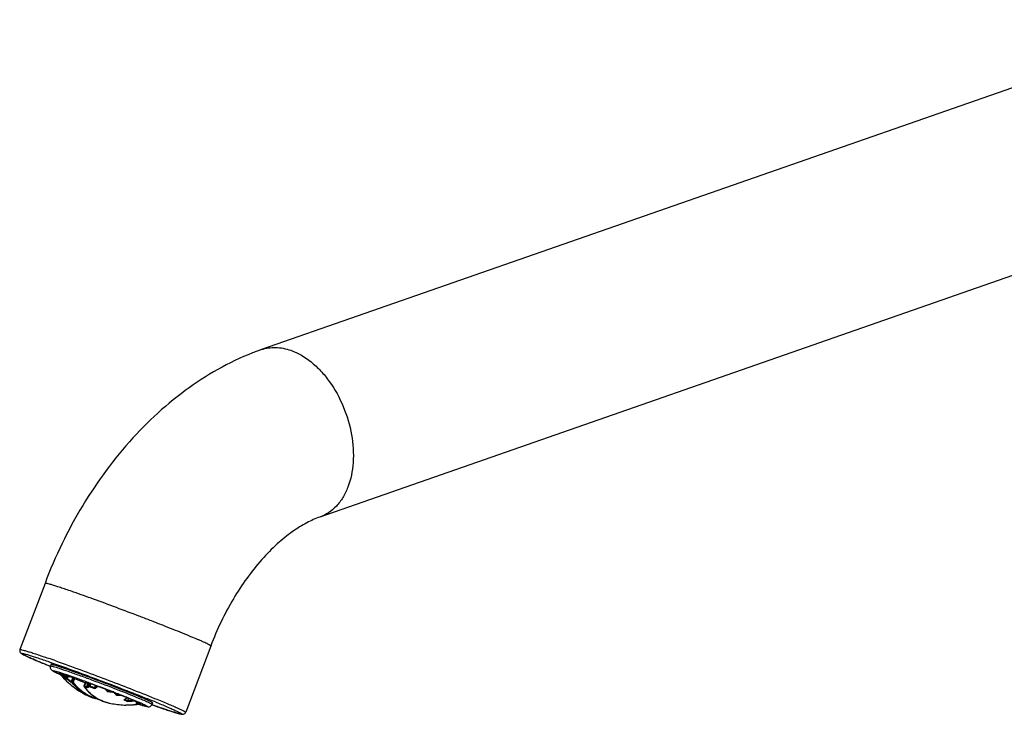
# Model space of a CAD drawing. Header units: millimetres. Extents: x -89 to 560, y -63 to 308.
# Tile 1 of 4: x -89 to 45, y -3 to 91. Entities that reach past the tile are written whole.
import ezdxf

# ---------------------------------------------------------------- set-up
doc = ezdxf.new("R2010")
doc.units = ezdxf.units.MM
doc.header["$LTSCALE"] = 23.1
doc.layers.get('0').update_dxf_attribs({"linetype": 'CONTINUOUS'})

msp = doc.modelspace()

# ---------------------------------------------------------------- linework, layer by layer
at = {"color": 7, "linetype": 'CONTINUOUS'}
for p, q in [((72.17, 90.6), (-56.04, 45.91)), ((80.07, 67.94), (-48.14, 23.24)), ((-85.36, 14.26), (-88.76, 5.29)), ((-62.91, 5.77), (-66.31, -3.2)), ((-84.55, 3.27), (-84.62, 3.08)), ((-82.81, 1.91), (-83.15, 2.03)), ((-82.82, 1.95), (-82.78, 1.94)), ((-82.73, 1.56), (-82.68, 1.69)), ((-82.69, 1.91), (-82.7, 1.91)), ((-82.6, 1.87), (-82.27, 1.73)), ((-82.34, 1.8), (-82.3, 1.78)), ((-82.33, 1.45), (-82.23, 1.71)), ((-82.19, 1.74), (-82.02, 1.67)), ((-82.13, 1.61), (-82.13, 1.61)), ((-81.6, 1.48), (-82.03, 1.64)), ((-81.8, 0.94), (-81.6, 1.48)), ((-81.51, 1.45), (-81.6, 1.48)), ((-81.35, 1.39), (-80.67, 1.11)), ((-80.62, 1.2), (-80.56, 1.18)), ((-80.59, 1.08), (-79.98, 0.82)), ((-80.08, 0.37), (-79.89, 0.89)), ((-80.07, 0.28), (-80.07, 0.28)), ((-79.81, 0.91), (-79.73, 0.87)), ((-79.77, 0.85), (-79.81, 0.86)), ((-79.76, 0.87), (-79.76, 0.87)), ((-79.75, 0.23), (-79.61, 0.6)), ((-79.73, 0.87), (-79.7, 0.86)), ((-79.51, 0.79), (-79.16, 0.64)), ((-79.26, 0.36), (-79.16, 0.64)), ((-78.52, 0.41), (-79.16, 0.64)), ((-78.62, 0.15), (-78.52, 0.41)), ((-78.35, 0.36), (-78.52, 0.41)), ((-76.99, -0.16), (-76.85, -0.21)), ((-76.88, -0.29), (-76.85, -0.21)), ((-76.52, -0.34), (-76.85, -0.21)), ((-76.18, -0.47), (-76.05, -0.52)), ((-75.79, -0.62), (-75.57, -0.71)), ((-75.6, -0.78), (-75.57, -0.71)), ((-75.37, -0.79), (-75.57, -0.71)), ((-74.41, -1.17), (-74.29, -1.22)), ((-74.27, -1.26), (-74.03, -1.35)), ((-74.13, -1.61), (-74.03, -1.35)), ((-73.5, -1.55), (-74.03, -1.35)), ((-72.82, -1.86), (-72.69, -1.91)), ((-70.8, -1.93), (-70.87, -2.12))]:
    msp.add_line(p, q, dxfattribs=at)
at = {"color": 9, "linetype": 'CONTINUOUS'}
for p, q in [((-84.66, 3.03), (-84.94, 3.14)), ((-84.78, 3.63), (-84.47, 3.52)), ((-82.75, 1.84), (-82.76, 1.87)), ((-82.13, 1.77), (-82.08, 1.75)), ((-82.08, 1.75), (-82.01, 1.73)), ((-81.7, 0.94), (-81.51, 1.45)), ((-81.54, 1.56), (-81.47, 1.54)), ((-81.35, 1.39), (-81.54, 0.88)), ((-79.81, 0.86), (-80.01, 0.35)), ((-79.98, 1), (-79.87, 0.96)), ((-75.07, -0.87), (-75.01, -0.89)), ((-70.53, -1.31), (-70.2, -1.44)), ((-73.67, -1.43), (-73.65, -1.44)), ((-73.65, -1.44), (-73.58, -1.46)), ((-73.58, -1.46), (-73.44, -1.52)), ((-73.44, -1.52), (-73.4, -1.54)), ((-72.61, -2.11), (-72.63, -2.1)), ((-70.57, -2.29), (-70.89, -2.18))]:
    msp.add_line(p, q, dxfattribs=at)
at = {"color": 7, "linetype": 'CONTINUOUS'}
msp.add_lwpolyline([(-82.84, 1.96), (-82.83, 1.95), (-82.83, 1.95), (-82.82, 1.95), (-82.82, 1.95)], dxfattribs=at)
at = {"color": 9, "linetype": 'CONTINUOUS'}
for centre, radius, start, end in [((-148.03, -177.02), 191.82, 70.4635, 70.7789), ((-71.14, 30.25), 30.82, 245.9713, 246.7606), ((-91.48, -22.9), 26.36, 71.7818, 72.7409), ((-98.37, -44.01), 48.57, 71.2062, 71.8404), ((-74.83, 9.64), 11.28, 222.4214, 225.5812), ((-76.21, 5.76), 7.64, 209.8616, 212.3933), ((-93.62, -4.26), 12.46, 29.4617, 29.7976), ((-82.34, 2.54), 1.06, 248.4577, 250.4169), ((-82.31, 2.48), 1.11, 247.6168, 259.8469), ((-107.6, -71.26), 77.34, 70.7737, 71.2366), ((-82.33, 2.55), 1.07, 250.4175, 252.3729), ((-76.46, 5.61), 7.35, 212.399, 214.1315), ((-82.33, 2.57), 1.09, 252.3828, 257.6535), ((-76.18, 5.76), 7.65, 212.5169, 215.0311), ((-76.09, 5.75), 7.58, 210.8448, 211.4692), ((-76.2, 5.68), 7.45, 211.4674, 212.7306), ((-76.58, 5.52), 7.2, 214.1354, 214.7784), ((-82.3, 2.53), 1.15, 259.814, 260.9847), ((-76.63, 5.49), 7.14, 214.779, 215.0157), ((-76.31, 5.61), 7.32, 212.7325, 213.3714), ((-76.41, 5.55), 7.2, 213.3696, 214.6622), ((-74.97, 9.69), 11.09, 228.2521, 232.0193), ((-75.2, 9.84), 10.75, 228.3924, 229.736), ((-75.21, 9.84), 10.73, 228.6666, 229.5376), ((-119.41, -105.18), 113.26, 70.465, 70.7144), ((-130.11, -135.32), 145.24, 70.1336, 70.4361), ((-81.77, 2.29), 1.35, 268.5185, 272.6796), ((-81.74, 2.18), 1.36, 267.686, 272.6857), ((-76.04, 5.01), 6.88, 216.8873, 217.2068), ((-141.16, -165.95), 177.81, 69.875, 70.1395), ((-82.57, 4.43), 3.77, 299.8923, 301.0927), ((-82.46, 4.28), 3.64, 299.6061, 299.922), ((-82.55, 4.43), 3.82, 299.9318, 301.4647), ((-80.81, -1.81), 2.3, 69.5527, 70.7069), ((-74.58, 4.35), 6.82, 216.8786, 219.6649), ((-75.23, 9.82), 10.71, 243.2878, 245.1268), ((-75.25, 9.8), 10.58, 243.2862, 244.824), ((-151.25, -193.53), 207.17, 69.6402, 69.8457), ((-81.18, 3.16), 3.26, 296.1852, 297.1586), ((-72.97, 4.73), 7.76, 209.8703, 210.7055), ((-73.31, 4.52), 7.36, 210.6647, 215.0018), ((-73.02, 4.68), 7.56, 210.9499, 211.5535), ((-73.23, 4.55), 7.31, 211.5403, 214.6258), ((-72.28, 5.28), 8.67, 214.6349, 215.0477), ((-81.62, 3.89), 4.23, 301.6589, 301.9758), ((-75.35, 9.91), 10.41, 247.4327, 251.8276), ((-75.39, 9.82), 10.22, 247.7272, 251.5343), ((-158.86, -214.02), 229.03, 68.9025, 69.639), ((-77.01, 4.04), 5.5, 231.4003, 239.2448), ((-74.83, 4.14), 6.5, 219.6546, 223.8873), ((-77.12, 3.85), 5.29, 239.2441, 247.3497), ((-77.15, 3.79), 5.22, 247.3908, 256.4251), ((-72.34, 3.78), 6.2, 218.3807, 222.0568), ((-72.32, 3.77), 6.1, 220.0895, 221.6576), ((-75.33, 9.99), 10.49, 261.1433, 265.3574), ((-75.34, 9.99), 10.39, 261.4598, 263.4811), ((-151.63, -195.24), 208.91, 68.7319, 68.8989), ((-72.2, 3.34), 5.45, 225.0217, 230.7506), ((-143.73, -174.94), 187.12, 68.4742, 68.7315), ((-72.2, 3.31), 5.33, 227.566, 230.336), ((-75.2, 9.96), 10.85, 267.6234, 270.5072), ((-75.21, 9.99), 10.78, 267.9421, 269.1645), ((-131.5, -143.93), 153.79, 68.1796, 68.4509), ((-78.22, 3.57), 6.2, 307.1349, 309.4098), ((-119.16, -113.09), 120.57, 67.8364, 68.1755), ((-77.57, 2.69), 5.11, 304.6026, 305.4645), ((-72.57, 2.81), 4.8, 244.1417, 245.2184), ((-77.8, 3.01), 5.5, 305.4744, 307.1213), ((-72.58, 2.79), 4.78, 245.2164, 250.6208), ((-72.55, 2.77), 4.68, 244.5733, 245.5042), ((-72.54, 2.8), 4.71, 245.5043, 246.4367), ((-72.55, 2.78), 4.69, 246.4302, 250.1847), ((-74.84, 9.8), 11.43, 273.566, 276.6969), ((-102.93, -73.34), 77.63, 67.3859, 67.6417), ((-94.36, -52.79), 55.37, 66.8145, 67.3887), ((-74.5, 0.9), 3.21, 296.882, 297.6252), ((-74.67, 1.21), 3.57, 297.6733, 301.1361), ((-72.49, 3.11), 5.03, 265.2332, 267.6338), ((-64.36, 22.93), 26.36, 251.7818, 252.7409), ((-84.93, -30.74), 31.4, 65.9776, 66.797), ((-144.93, -184.48), 197.29, 67.8073, 68.1275)]:
    msp.add_arc(centre, radius, start, end, dxfattribs=at)
at = {"color": 7, "linetype": 'CONTINUOUS'}
for centre, radius, start, end in [((-24.42, 151.41), 160.14, 247.6357, 247.9148), ((-70.49, 31.82), 32.52, 246.3311, 246.6337), ((-78.53, 5.99), 6.26, 218.3897, 220.8258), ((-68.04, 37.48), 38.69, 246.6293, 246.7776), ((-74.81, 9.63), 11.38, 221.4705, 224.4205), ((-78.64, 5.9), 6.12, 220.8331, 221.3788), ((-74.25, 9.76), 11.97, 221.3733, 232.281), ((-82.01, 2.81), 1.54, 219.0735, 220.8056), ((-74.82, 9.62), 11.36, 224.4212, 225.8955), ((-76.2, 5.79), 7.67, 209.9807, 212.3951), ((-85.09, -4.13), 6.49, 68.0674, 68.3924), ((-76.39, 5.67), 7.44, 212.4031, 213.2649), ((-84.87, -3.6), 5.92, 67.3904, 68.0934), ((-76.48, 5.61), 7.33, 213.2649, 214.1354), ((-76.57, 5.55), 7.23, 214.1356, 214.921), ((-74.93, 9.71), 11.23, 227.9976, 228.3829), ((-75.19, 9.84), 10.76, 228.3, 229.852), ((-75.12, 5.57), 8.06, 208.8813, 209.2408), ((-74.94, 9.7), 11.22, 228.3829, 228.5974), ((-74.96, 9.69), 11.19, 228.5972, 229.4403), ((-74.97, 9.67), 11.17, 229.4408, 232.3281), ((-74.21, 9.81), 12.03, 232.2869, 238.577), ((-81.47, -1.18), 2.53, 70.2948, 72.2923), ((-73.63, 5.05), 8.06, 208.8813, 209.2408), ((-82.42, 4.37), 3.77, 299.1831, 300.9632), ((-74.48, 4.47), 6.99, 216.8873, 217.2184), ((-74.56, 4.41), 6.89, 217.2153, 218.8918), ((-75.45, 9.98), 10.08, 243.6566, 244.6756), ((-74.64, 4.34), 6.78, 218.8948, 219.4485), ((-74.68, 4.31), 6.73, 219.4486, 219.9183), ((-73.13, 4.71), 7.67, 210.0583, 212.4126), ((-73.32, 4.59), 7.45, 212.4202, 213.2829), ((-73.41, 4.53), 7.34, 213.2829, 214.1544), ((-73.47, 4.49), 7.26, 214.1554, 214.3998), ((-73.51, 4.47), 7.22, 214.3996, 214.8553), ((-148.19, -185.81), 198.84, 69.0823, 69.3932), ((-74.23, 9.78), 11.99, 238.5731, 243.363), ((-74.72, 4.28), 6.69, 219.9182, 220.4711), ((-74.82, 4.19), 6.54, 220.4638, 223.1062), ((-75.13, 3.89), 6.12, 223.0451, 229.6735), ((-77.22, 3.82), 5.33, 243.3673, 260.1953), ((-117.57, -107.67), 114.91, 67.9418, 68.3119), ((-77.99, 3.36), 5.92, 307.1083, 307.6569), ((-78.16, 3.59), 6.2, 307.6604, 308.6532), ((-78.32, 3.79), 6.46, 308.6488, 308.9909), ((-74.22, 9.81), 12.02, 258.2078, 266.916), ((-74.22, 9.78), 12, 266.9154, 269.1693), ((-77.71, 2.99), 5.45, 304.8559, 307.1317), ((-74.22, 9.76), 11.97, 269.1705, 278.6895), ((-74.82, 9.79), 11.52, 273.2548, 274.7188), ((-74.83, 9.8), 11.53, 274.7187, 275.4496), ((-74.83, 9.81), 11.55, 275.4498, 276.9093), ((-74.83, 9.82), 11.56, 276.9091, 277.6378), ((-74.04, 9.35), 11.52, 273.2547, 276.1768), ((-85.82, -30.78), 31.72, 66.5709, 66.7472), ((-72.55, 3.01), 5, 264.2889, 264.7993), ((-74.62, 1.21), 3.55, 297.1393, 300.6269), ((-72.55, 3.03), 5.02, 264.7993, 265.2989), ((-72.54, 3.14), 5.13, 265.3177, 270.2848), ((-78.46, -14.13), 13.52, 65.3385, 65.6497), ((-73.3, -0.21), 1.96, 285.0102, 286.4225), ((-73.12, 3.49), 5.6, 273.3975, 274.0532), ((-73.33, -0.11), 2.06, 286.4234, 287.9113), ((-73.13, 3.62), 5.74, 274.0639, 277.291), ((-60.85, 33.68), 37.68, 251.7722, 252.0286), ((-73.34, -3.52), 1.74, 60.9037, 61.5286), ((-63.05, 26.92), 30.56, 252.0279, 252.3092), ((-64.86, 21.22), 24.58, 252.3085, 252.6191), ((-66.37, 16.4), 19.54, 252.618, 252.9646), ((-13.54, 161.27), 173.22, 250.6662, 250.7818)]:
    msp.add_arc(centre, radius, start, end, dxfattribs=at)
for points, knots in [([(-56.04, 45.91), (-59.31, 44.77), (-65.68, 41.41), (-73.85, 34.09), (-80.61, 24.9), (-83.98, 17.92), (-85.36, 14.26)], [0, 0, 0, 0, 0.234056, 0.479294, 0.735886, 1, 1, 1, 1]), ([(-48.14, 23.24), (-48.74, 23.03), (-50.03, 22.46), (-51.97, 21.24), (-54.02, 19.57), (-56.87, 16.66), (-60.11, 12.12), (-62.08, 7.99), (-62.91, 5.77)], [0, 0, 0, 0, 0.081132, 0.179, 0.292035, 0.417895, 0.697967, 1, 1, 1, 1]), ([(-88.76, 5.29), (-88.78, 5.22), (-88.79, 5.09), (-88.73, 4.91), (-88.62, 4.8), (-88.51, 4.73), (-88.36, 4.63), (-88.11, 4.51), (-87.75, 4.34), (-87.28, 4.13), (-86.72, 3.88), (-86.07, 3.61), (-85.6, 3.42), (-85.36, 3.31)], [0, 0, 0, 0, 0.052497, 0.092005, 0.133248, 0.160792, 0.189623, 0.262717, 0.360719, 0.484395, 0.633073, 0.805486, 1, 1, 1, 1]), ([(-84.62, 3.08), (-84.63, 3.06), (-84.65, 2.97), (-84.66, 2.88), (-84.64, 2.81)], [0, 0, 0, 0, 0.259695, 1, 1, 1, 1]), ([(-84.64, 2.81), (-84.63, 2.75), (-84.59, 2.65), (-84.52, 2.56), (-84.49, 2.53)], [0, 0, 0, 0, 0.590496, 1, 1, 1, 1]), ([(-84.15, 3.2), (-84.21, 3.21), (-84.3, 3.24), (-84.43, 3.27), (-84.5, 3.28), (-84.54, 3.28), (-84.55, 3.27)], [0, 0, 0, 0, 0.426635, 0.735077, 0.924458, 1, 1, 1, 1]), ([(-72.48, -1.14), (-73.45, -0.74), (-75.6, 0.12), (-78.33, 1.16), (-80.58, 1.98), (-82.04, 2.5), (-83.21, 2.9), (-83.88, 3.12), (-84.15, 3.2)], [0, 0, 0, 0, 0.253841, 0.557622, 0.702916, 0.830528, 0.93183, 1, 1, 1, 1]), ([(-84.49, 2.53), (-84.44, 2.48), (-84.31, 2.4), (-84, 2.24), (-83.74, 2.12), (-83.55, 2.04)], [0, 0, 0, 0, 0.204387, 0.404426, 1, 1, 1, 1]), ([(-83.44, 2.1), (-83.44, 2.11), (-83.43, 2.11), (-83.39, 2.11), (-83.36, 2.1), (-83.33, 2.1)], [0, 0, 0, 0, 0.095992, 0.287166, 1, 1, 1, 1]), ([(-83.15, 2.03), (-83.19, 2.04), (-83.24, 2.06), (-83.3, 2.08), (-83.32, 2.09), (-83.33, 2.1)], [0, 0, 0, 0, 0.581273, 0.835654, 1, 1, 1, 1]), ([(-82.7, 1.91), (-82.71, 1.91), (-82.73, 1.92), (-82.76, 1.93), (-82.78, 1.94)], [0, 0, 0, 0, 0.350156, 1, 1, 1, 1]), ([(-82.72, 1.58), (-82.73, 1.56), (-82.75, 1.52), (-82.74, 1.48), (-82.73, 1.46)], [0, 0, 0, 0, 0.562083, 1, 1, 1, 1]), ([(-82.7, 1.91), (-82.7, 1.91), (-82.69, 1.91), (-82.69, 1.9), (-82.68, 1.9), (-82.69, 1.91), (-82.69, 1.91)], [0, 0, 0, 0, 0.362219, 0.641227, 0.820408, 1, 1, 1, 1]), ([(-82.36, 1.42), (-82.37, 1.4), (-82.4, 1.38), (-82.43, 1.37), (-82.45, 1.37)], [0, 0, 0, 0, 0.627888, 1, 1, 1, 1]), ([(-82.34, 1.8), (-82.34, 1.8), (-82.34, 1.8), (-82.35, 1.8), (-82.35, 1.8)], [0, 0, 0, 0, 0.748354, 1, 1, 1, 1]), ([(-82.19, 1.74), (-82.2, 1.75), (-82.24, 1.76), (-82.27, 1.77), (-82.3, 1.78)], [0, 0, 0, 0, 0.274956, 1, 1, 1, 1]), ([(-82.19, 1.74), (-82.19, 1.74), (-82.19, 1.71), (-82.18, 1.69), (-82.17, 1.68)], [0, 0, 0, 0, 0.270528, 1, 1, 1, 1]), ([(-82.13, 1.61), (-82.12, 1.6), (-82.1, 1.59), (-82.06, 1.6), (-82.04, 1.63), (-82.02, 1.66), (-82.02, 1.67)], [0, 0, 0, 0, 0.202674, 0.423139, 0.698925, 1, 1, 1, 1]), ([(-81.35, 1.39), (-81.39, 1.41), (-81.45, 1.43), (-81.5, 1.45), (-81.51, 1.45)], [0, 0, 0, 0, 0.830536, 1, 1, 1, 1]), ([(-81.8, 0.95), (-81.81, 0.93), (-81.82, 0.89), (-81.81, 0.84), (-81.8, 0.83)], [0, 0, 0, 0, 0.552683, 1, 1, 1, 1]), ([(-81.54, 0.88), (-81.55, 0.87), (-81.57, 0.85), (-81.61, 0.83), (-81.64, 0.82), (-81.66, 0.82), (-81.67, 0.83), (-81.67, 0.82)], [0, 0, 0, 0, 0.277962, 0.555635, 0.820166, 0.935587, 1, 1, 1, 1]), ([(-80.69, 1.16), (-80.7, 1.17), (-80.7, 1.2), (-80.7, 1.22), (-80.7, 1.23)], [0, 0, 0, 0, 0.729472, 1, 1, 1, 1]), ([(-80.59, 1.09), (-80.59, 1.08), (-80.62, 1.07), (-80.64, 1.08), (-80.64, 1.09)], [0, 0, 0, 0, 0.519349, 1, 1, 1, 1]), ([(-80.48, 1.14), (-80.48, 1.14), (-80.51, 1.15), (-80.51, 1.16), (-80.52, 1.16)], [0, 0, 0, 0, 0.140116, 1, 1, 1, 1]), ([(-80.04, 0.25), (-80.04, 0.25), (-80.05, 0.26), (-80.06, 0.27), (-80.07, 0.28)], [0, 0, 0, 0, 0.294268, 1, 1, 1, 1]), ([(-79.81, 0.91), (-79.82, 0.91), (-79.86, 0.92), (-79.9, 0.94), (-79.93, 0.95)], [0, 0, 0, 0, 0.278112, 1, 1, 1, 1]), ([(-79.81, 0.86), (-79.82, 0.86), (-79.84, 0.87), (-79.86, 0.88), (-79.88, 0.88), (-79.89, 0.89), (-79.89, 0.89)], [0, 0, 0, 0, 0.39359, 0.71781, 0.927437, 1, 1, 1, 1]), ([(-79.73, 0.11), (-79.73, 0.11), (-79.76, 0.15), (-79.76, 0.2), (-79.75, 0.23)], [0, 0, 0, 0, 0.220078, 1, 1, 1, 1]), ([(-79.51, 0.79), (-79.52, 0.79), (-79.59, 0.82), (-79.65, 0.84), (-79.7, 0.86)], [0, 0, 0, 0, 0.208695, 1, 1, 1, 1]), ([(-79.34, 0.3), (-79.33, 0.3), (-79.3, 0.33), (-79.27, 0.35), (-79.27, 0.37)], [0, 0, 0, 0, 0.418868, 1, 1, 1, 1]), ([(-78.59, 0.02), (-78.6, 0.03), (-78.62, 0.07), (-78.63, 0.12), (-78.62, 0.15)], [0, 0, 0, 0, 0.222598, 1, 1, 1, 1]), ([(-78.21, 0.31), (-78.22, 0.32), (-78.27, 0.33), (-78.32, 0.35), (-78.35, 0.36)], [0, 0, 0, 0, 0.367372, 1, 1, 1, 1]), ([(-76.68, -1.96), (-77.12, -1.87), (-77.98, -1.57), (-78.74, -1.07), (-79.09, -0.77)], [0, 0, 0, 0, 0.49591, 1, 1, 1, 1]), ([(-76.99, -0.16), (-77, -0.15), (-77.07, -0.12), (-77.14, -0.09), (-77.2, -0.07)], [0, 0, 0, 0, 0.215827, 1, 1, 1, 1]), ([(-76.88, -0.28), (-76.88, -0.29), (-76.9, -0.33), (-76.92, -0.36), (-76.94, -0.38)], [0, 0, 0, 0, 0.295539, 1, 1, 1, 1]), ([(-75.79, -0.62), (-75.81, -0.61), (-75.9, -0.58), (-75.99, -0.54), (-76.05, -0.52)], [0, 0, 0, 0, 0.222742, 1, 1, 1, 1]), ([(-75.6, -0.79), (-75.6, -0.8), (-75.61, -0.83), (-75.63, -0.86), (-75.65, -0.88)], [0, 0, 0, 0, 0.301142, 1, 1, 1, 1]), ([(-75.1, -0.89), (-75.12, -0.88), (-75.21, -0.85), (-75.3, -0.81), (-75.37, -0.79)], [0, 0, 0, 0, 0.242483, 1, 1, 1, 1]), ([(-74.26, -1.23), (-74.26, -1.23), (-74.27, -1.22), (-74.28, -1.22), (-74.29, -1.22)], [0, 0, 0, 0, 0.175416, 1, 1, 1, 1]), ([(-71.48, -1.57), (-71.55, -1.54), (-71.88, -1.39), (-72.21, -1.25), (-72.48, -1.14)], [0, 0, 0, 0, 0.213219, 1, 1, 1, 1]), ([(-74.13, -1.63), (-74.14, -1.64), (-74.14, -1.67), (-74.15, -1.7), (-74.17, -1.72)], [0, 0, 0, 0, 0.323316, 1, 1, 1, 1]), ([(-73.29, -1.63), (-73.31, -1.63), (-73.38, -1.6), (-73.45, -1.57), (-73.5, -1.55)], [0, 0, 0, 0, 0.215643, 1, 1, 1, 1]), ([(-73.2, -1.67), (-73.17, -1.68), (-73.07, -1.73), (-72.96, -1.77), (-72.89, -1.81)], [0, 0, 0, 0, 0.271017, 1, 1, 1, 1]), ([(-72.81, -1.85), (-72.81, -1.85), (-72.82, -1.84), (-72.82, -1.84), (-72.82, -1.84)], [0, 0, 0, 0, 0.173808, 1, 1, 1, 1]), ([(-72.51, -1.99), (-72.54, -1.98), (-72.6, -1.95), (-72.66, -1.93), (-72.69, -1.91)], [0, 0, 0, 0, 0.420186, 1, 1, 1, 1]), ([(-72.49, -2), (-72.51, -2.01), (-72.57, -2.04), (-72.64, -2.06), (-72.69, -2.08)], [0, 0, 0, 0, 0.256469, 1, 1, 1, 1]), ([(-72.4, -2.07), (-72.4, -2.07), (-72.41, -2.07), (-72.42, -2.06), (-72.43, -2.06), (-72.45, -2.05), (-72.49, -2.03), (-72.51, -2.02), (-72.53, -2.02)], [0, 0, 0, 0, 0.038356, 0.123668, 0.235659, 0.365735, 0.663894, 1, 1, 1, 1]), ([(-72.4, -2.07), (-72.4, -2.07), (-72.41, -2.08), (-72.41, -2.08), (-72.41, -2.08)], [0, 0, 0, 0, 0.398599, 1, 1, 1, 1]), ([(-72.09, -2.28), (-72.04, -2.29), (-71.86, -2.35), (-71.68, -2.4), (-71.55, -2.43)], [0, 0, 0, 0, 0.307844, 1, 1, 1, 1]), ([(-71.55, -2.43), (-71.53, -2.43), (-71.46, -2.44), (-71.38, -2.45), (-71.32, -2.45)], [0, 0, 0, 0, 0.210109, 1, 1, 1, 1]), ([(-70.8, -1.93), (-70.8, -1.92), (-70.81, -1.91), (-70.84, -1.89), (-70.89, -1.85), (-71.01, -1.79), (-71.21, -1.69), (-71.38, -1.61), (-71.48, -1.57)], [0, 0, 0, 0, 0.022463, 0.072032, 0.151609, 0.261627, 0.572068, 1, 1, 1, 1]), ([(-71.32, -2.45), (-71.31, -2.45), (-71.29, -2.44), (-71.27, -2.44), (-71.25, -2.44)], [0, 0, 0, 0, 0.22776, 1, 1, 1, 1]), ([(-71.25, -2.44), (-71.18, -2.42), (-71.01, -2.35), (-70.9, -2.21), (-70.87, -2.12)], [0, 0, 0, 0, 0.452555, 1, 1, 1, 1]), ([(-70.56, -2.29), (-70.28, -2.39), (-69.75, -2.58), (-69, -2.83), (-68.35, -3.04), (-67.81, -3.21), (-67.42, -3.33), (-67.17, -3.39), (-67.02, -3.43), (-66.88, -3.46), (-66.75, -3.48), (-66.59, -3.47), (-66.42, -3.38), (-66.33, -3.27), (-66.31, -3.2)], [0, 0, 0, 0, 0.196341, 0.370915, 0.521829, 0.64756, 0.74717, 0.78719, 0.821031, 0.849619, 0.87593, 0.913209, 0.949949, 1, 1, 1, 1])]:
    msp.add_open_spline(points, degree=3, knots=knots, dxfattribs=at)
at = {"color": 9, "linetype": 'CONTINUOUS'}
for points, knots in [([(-56.04, 45.91), (-55.43, 46.12), (-54.08, 46.32), (-52.74, 46.05), (-52.09, 45.82)], [0, 0, 0, 0, 0.483621, 1, 1, 1, 1]), ([(-52.09, 45.82), (-51.09, 45.47), (-49.64, 44.6), (-47.99, 43.05), (-46.4, 41.1), (-44.83, 38.23), (-43.72, 34.48), (-43.48, 30.73), (-44.04, 27.82), (-44.97, 25.88), (-45.85, 24.7), (-46.91, 23.79), (-47.73, 23.39), (-48.14, 23.24)], [0, 0, 0, 0, 0.115568, 0.179453, 0.246749, 0.38805, 0.531732, 0.669142, 0.793347, 0.849665, 0.902256, 0.951934, 1, 1, 1, 1]), ([(-81.49, 13.08), (-81.77, 13.18), (-82.31, 13.37), (-83.07, 13.62), (-83.73, 13.84), (-84.28, 14.02), (-84.72, 14.15), (-85.02, 14.22), (-85.19, 14.26), (-85.28, 14.27), (-85.33, 14.28), (-85.36, 14.27), (-85.36, 14.26)], [0, 0, 0, 0, 0.22224, 0.420512, 0.592149, 0.7353, 0.848455, 0.930488, 0.959569, 0.980629, 0.993813, 1, 1, 1, 1]), ([(-62.91, 5.77), (-62.91, 5.79), (-62.95, 5.83), (-63.02, 5.88), (-63.16, 5.95), (-63.35, 6.05), (-63.6, 6.17), (-63.9, 6.31), (-64.25, 6.47), (-64.82, 6.71), (-65.65, 7.06), (-66.78, 7.53), (-68.05, 8.04), (-69.45, 8.59), (-70.94, 9.18), (-73.03, 9.98), (-75.65, 10.97), (-78.65, 12.08), (-80.58, 12.77), (-81.49, 13.08)], [0, 0, 0, 0, 0.001999, 0.006799, 0.014584, 0.025356, 0.03908, 0.055682, 0.075082, 0.097189, 0.14904, 0.210184, 0.279359, 0.355153, 0.43601, 0.520267, 0.692037, 0.856413, 1, 1, 1, 1]), ([(-88.76, 5.29), (-88.75, 5.3), (-88.72, 5.3), (-88.67, 5.3), (-88.58, 5.29), (-88.41, 5.25), (-88.12, 5.17), (-87.68, 5.04), (-87.12, 4.87), (-86.46, 4.65), (-85.7, 4.39), (-85.16, 4.2), (-84.88, 4.11)], [0, 0, 0, 0, 0.006187, 0.019371, 0.040431, 0.069512, 0.151545, 0.2647, 0.407851, 0.579488, 0.77776, 1, 1, 1, 1]), ([(-84.94, 3.14), (-85.21, 3.25), (-85.72, 3.46), (-86.44, 3.76), (-87.06, 4.03), (-87.57, 4.26), (-87.93, 4.43), (-88.16, 4.54), (-88.29, 4.61), (-88.39, 4.66), (-88.47, 4.71), (-88.51, 4.74), (-88.53, 4.77), (-88.52, 4.78), (-88.5, 4.78), (-88.48, 4.79), (-88.43, 4.78), (-88.36, 4.77), (-88.25, 4.75), (-88.11, 4.71), (-87.86, 4.65), (-87.48, 4.53), (-86.95, 4.36), (-86.31, 4.15), (-85.57, 3.91), (-85.05, 3.73), (-84.78, 3.63)], [0, 0, 0, 0, 0.111291, 0.210463, 0.29638, 0.368114, 0.424864, 0.44742, 0.46603, 0.480656, 0.491275, 0.497941, 0.501085, 0.502328, 0.504219, 0.506998, 0.510738, 0.521198, 0.535662, 0.55411, 0.576503, 0.632924, 0.704349, 0.790046, 0.889048, 1, 1, 1, 1]), ([(-84.62, 3.08), (-84.62, 3.09), (-84.57, 3.09), (-84.51, 3.08), (-84.38, 3.05), (-84.29, 3.03), (-84.24, 3.01)], [0, 0, 0, 0, 0.075983, 0.265352, 0.573594, 1, 1, 1, 1]), ([(-84.47, 3.52), (-82.31, 2.77), (-77.95, 1.16), (-73.61, -0.51), (-71.43, -1.39)], [0, 0, 0, 0, 0.492846, 1, 1, 1, 1]), ([(-84.24, 3.01), (-83.97, 2.94), (-83.3, 2.72), (-82.14, 2.32), (-80.68, 1.8), (-78.42, 0.98), (-75.68, -0.07), (-73.52, -0.92), (-72.55, -1.33)], [0, 0, 0, 0, 0.067459, 0.168342, 0.295811, 0.441195, 0.745574, 1, 1, 1, 1]), ([(-83.88, 3.76), (-81.62, 2.95), (-77.16, 1.3), (-72.72, -0.42), (-70.53, -1.31)], [0, 0, 0, 0, 0.504141, 1, 1, 1, 1]), ([(-84, 2.24), (-84.05, 2.27), (-84.13, 2.31), (-84.24, 2.36), (-84.3, 2.4), (-84.32, 2.42), (-84.33, 2.44), (-84.32, 2.45), (-84.3, 2.45), (-84.27, 2.44), (-84.21, 2.43), (-84.11, 2.41), (-84.03, 2.39), (-83.98, 2.37)], [0, 0, 0, 0, 0.216478, 0.373959, 0.471974, 0.499266, 0.513987, 0.526444, 0.550206, 0.588214, 0.640974, 0.790987, 1, 1, 1, 1]), ([(-83.69, 2.1), (-83.72, 2.11), (-83.82, 2.16), (-83.93, 2.21), (-84, 2.24)], [0, 0, 0, 0, 0.279218, 1, 1, 1, 1]), ([(-83.98, 2.37), (-83.95, 2.37), (-83.85, 2.34), (-83.74, 2.3), (-83.66, 2.28)], [0, 0, 0, 0, 0.219983, 1, 1, 1, 1]), ([(-81.67, 0.82), (-81.69, 0.84), (-81.71, 0.87), (-81.71, 0.92), (-81.7, 0.94)], [0, 0, 0, 0, 0.494364, 1, 1, 1, 1]), ([(-81.7, 0.94), (-81.7, 0.94), (-81.69, 0.93), (-81.68, 0.93), (-81.68, 0.93)], [0, 0, 0, 0, 0.173465, 1, 1, 1, 1]), ([(-81.68, 0.93), (-81.67, 0.92), (-81.62, 0.91), (-81.58, 0.89), (-81.54, 0.88)], [0, 0, 0, 0, 0.238529, 1, 1, 1, 1]), ([(-80.51, -0.37), (-80.62, -0.28), (-81.05, 0.07), (-81.43, 0.49), (-81.68, 0.83)], [0, 0, 0, 0, 0.244369, 1, 1, 1, 1]), ([(-80.44, -0.26), (-80.54, -0.19), (-80.94, 0.15), (-81.29, 0.54), (-81.52, 0.85)], [0, 0, 0, 0, 0.244682, 1, 1, 1, 1]), ([(-80.08, 0.37), (-80.08, 0.37), (-80.07, 0.36), (-80.06, 0.36), (-80.05, 0.36)], [0, 0, 0, 0, 0.2645, 1, 1, 1, 1]), ([(-80.01, 0.35), (-80.02, 0.33), (-80.03, 0.3), (-80.04, 0.26), (-80.04, 0.25)], [0, 0, 0, 0, 0.603398, 1, 1, 1, 1]), ([(-79.75, 0.87), (-79.7, 0.79), (-79.64, 0.7), (-79.58, 0.6), (-79.56, 0.58)], [0, 0, 0, 0, 0.754712, 1, 1, 1, 1]), ([(-79.73, 0.11), (-79.7, 0.12), (-79.59, 0.18), (-79.48, 0.24), (-79.4, 0.29)], [0, 0, 0, 0, 0.240915, 1, 1, 1, 1]), ([(-79.46, 0.39), (-79.48, 0.38), (-79.56, 0.33), (-79.64, 0.29), (-79.7, 0.26)], [0, 0, 0, 0, 0.256543, 1, 1, 1, 1]), ([(-78.35, 0.36), (-78.37, 0.34), (-78.46, 0.27), (-78.55, 0.2), (-78.62, 0.15)], [0, 0, 0, 0, 0.256504, 1, 1, 1, 1]), ([(-78.59, 0.02), (-78.56, 0.04), (-78.43, 0.13), (-78.3, 0.23), (-78.21, 0.31)], [0, 0, 0, 0, 0.241012, 1, 1, 1, 1]), ([(-79.6, -0.94), (-79.68, -0.9), (-80, -0.73), (-80.3, -0.53), (-80.51, -0.37)], [0, 0, 0, 0, 0.24793, 1, 1, 1, 1]), ([(-79.51, -0.36), (-79.47, -0.41), (-79.28, -0.6), (-79.09, -0.77), (-78.93, -0.89)], [0, 0, 0, 0, 0.252821, 1, 1, 1, 1]), ([(-78.93, -0.89), (-78.6, -1.15), (-77.89, -1.61), (-77.09, -1.88), (-76.68, -1.96)], [0, 0, 0, 0, 0.503564, 1, 1, 1, 1]), ([(-72.55, -1.33), (-72.29, -1.44), (-71.84, -1.63), (-71.4, -1.82), (-71.22, -1.91)], [0, 0, 0, 0, 0.583758, 1, 1, 1, 1]), ([(-71.86, -2.34), (-71.89, -2.34), (-71.99, -2.31), (-72.1, -2.27), (-72.19, -2.25)], [0, 0, 0, 0, 0.219983, 1, 1, 1, 1]), ([(-72.15, -2.07), (-72.12, -2.08), (-72.02, -2.13), (-71.91, -2.18), (-71.84, -2.21)], [0, 0, 0, 0, 0.279218, 1, 1, 1, 1]), ([(-71.84, -2.21), (-71.79, -2.24), (-71.71, -2.28), (-71.6, -2.33), (-71.54, -2.37), (-71.52, -2.39), (-71.51, -2.41), (-71.52, -2.42), (-71.54, -2.41), (-71.57, -2.41), (-71.63, -2.4), (-71.73, -2.38), (-71.81, -2.36), (-71.86, -2.34)], [0, 0, 0, 0, 0.216478, 0.373959, 0.471974, 0.499266, 0.513987, 0.526444, 0.550206, 0.588214, 0.640974, 0.790987, 1, 1, 1, 1]), ([(-71.22, -1.91), (-71.14, -1.95), (-71.03, -2), (-70.91, -2.07), (-70.88, -2.1)], [0, 0, 0, 0, 0.656965, 1, 1, 1, 1]), ([(-70.88, -2.1), (-70.88, -2.1), (-70.87, -2.1), (-70.87, -2.11), (-70.87, -2.12)], [0, 0, 0, 0, 0.364523, 1, 1, 1, 1]), ([(-70.41, -1.8), (-70.13, -1.91), (-69.62, -2.12), (-68.91, -2.43), (-68.29, -2.69), (-67.77, -2.92), (-67.41, -3.09), (-67.18, -3.2), (-67.05, -3.27), (-66.95, -3.32), (-66.88, -3.37), (-66.84, -3.4), (-66.82, -3.43), (-66.83, -3.44), (-66.85, -3.45), (-66.87, -3.45), (-66.91, -3.44), (-66.99, -3.43), (-67.1, -3.41), (-67.24, -3.37), (-67.49, -3.31), (-67.86, -3.19), (-68.4, -3.03), (-69.04, -2.82), (-69.77, -2.57), (-70.29, -2.39), (-70.57, -2.29)], [0, 0, 0, 0, 0.111291, 0.210463, 0.29638, 0.368114, 0.424864, 0.44742, 0.46603, 0.480656, 0.491275, 0.497941, 0.501085, 0.502328, 0.504219, 0.506998, 0.510738, 0.521198, 0.535662, 0.55411, 0.576503, 0.632924, 0.704349, 0.790046, 0.889048, 1, 1, 1, 1]), ([(-70.2, -1.44), (-69.91, -1.56), (-69.35, -1.79), (-68.57, -2.11), (-67.9, -2.4), (-67.34, -2.65), (-66.95, -2.83), (-66.7, -2.95), (-66.55, -3.02), (-66.45, -3.08), (-66.37, -3.13), (-66.32, -3.17), (-66.3, -3.19), (-66.31, -3.2)], [0, 0, 0, 0, 0.221828, 0.419715, 0.591363, 0.734733, 0.848182, 0.893275, 0.930422, 0.959566, 0.980692, 0.993897, 1, 1, 1, 1])]:
    msp.add_open_spline(points, degree=3, knots=knots, dxfattribs=at)
at = {"color": 7, "linetype": 'CONTINUOUS'}
for points in [[(-82.76, 1.91), (-82.78, 1.92), (-82.79, 1.93), (-82.8, 1.94)], [(-82.7, 1.91), (-82.72, 1.9), (-82.74, 1.9), (-82.76, 1.91)], [(-82.5, 1.41), (-82.49, 1.41), (-82.48, 1.4), (-82.48, 1.39)], [(-82.33, 1.45), (-82.34, 1.44), (-82.35, 1.43), (-82.36, 1.42)], [(-82.15, 1.63), (-82.14, 1.62), (-82.14, 1.61), (-82.13, 1.61)], [(-80.64, 1.09), (-80.65, 1.1), (-80.66, 1.1), (-80.66, 1.11)], [(-80.52, 1.16), (-80.53, 1.17), (-80.55, 1.17), (-80.56, 1.18)], [(-80.07, 0.28), (-80.09, 0.3), (-80.09, 0.34), (-80.08, 0.37)], [(-79.75, 0.87), (-79.75, 0.87), (-79.76, 0.86), (-79.76, 0.87)], [(-79.38, 0.3), (-79.4, 0.31), (-79.42, 0.32), (-79.43, 0.34)], [(-76.18, -0.47), (-76.29, -0.42), (-76.4, -0.38), (-76.52, -0.34)], [(-74.59, -1.48), (-74.61, -1.5), (-74.64, -1.51), (-74.67, -1.51)], [(-73, -1.95), (-73.02, -1.96), (-73.03, -1.96), (-73.05, -1.96)]]:
    msp.add_open_spline(points, degree=3, dxfattribs=at)
at = {"color": 9, "linetype": 'CONTINUOUS'}
for points in [[(-82.63, 1.65), (-82.67, 1.71), (-82.71, 1.77), (-82.75, 1.84)], [(-79.56, 0.58), (-79.52, 0.5), (-79.47, 0.43), (-79.42, 0.35)]]:
    msp.add_open_spline(points, degree=3, dxfattribs=at)

doc.saveas('drawing.dxf')
